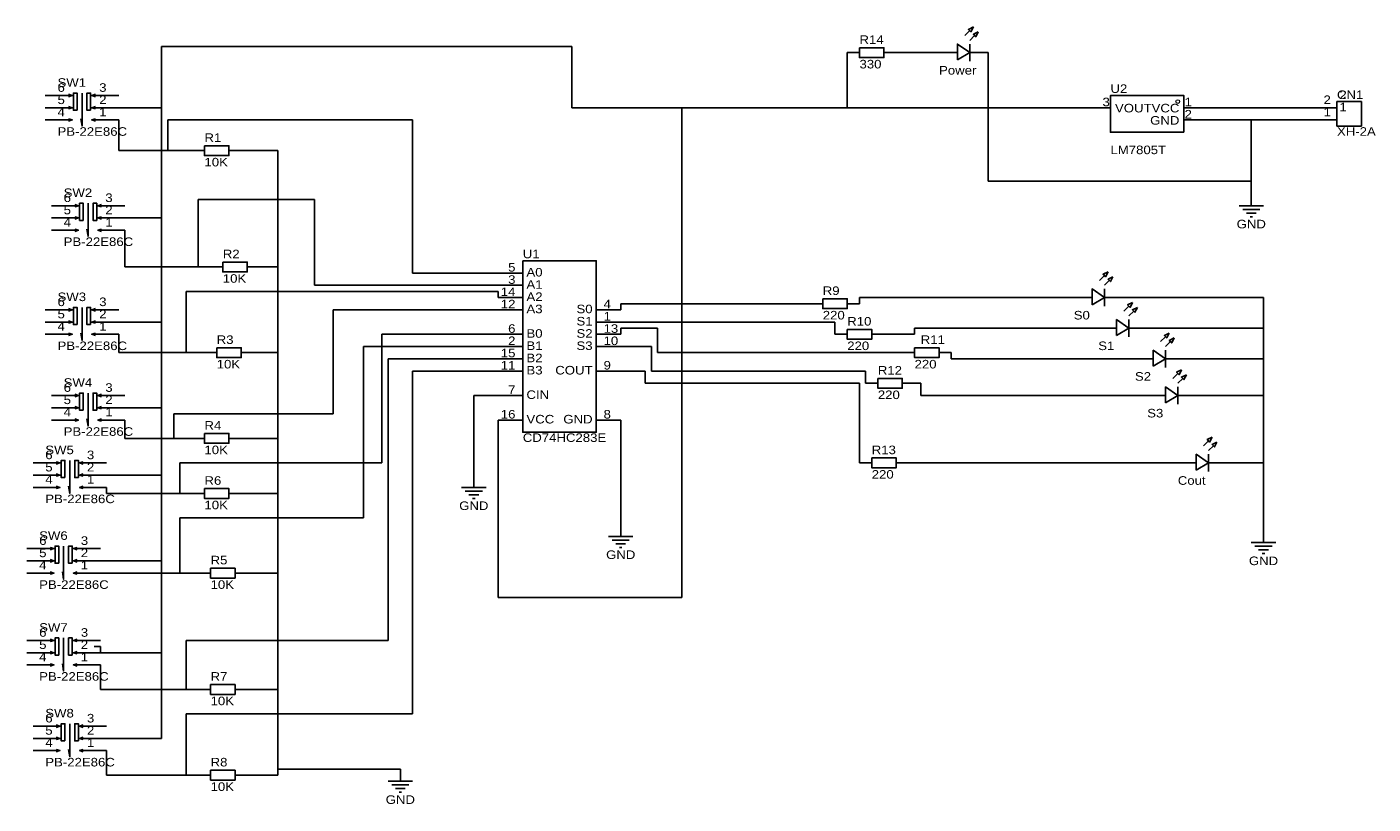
# Model space of a CAD drawing. Header units: millimetres. Extents: x 13 to 292, y 35 to 196.
import ezdxf
from ezdxf.enums import TextEntityAlignment as Align

# ---------------------------------------------------------------- set-up
doc = ezdxf.new("R2010")
doc.units = ezdxf.units.MM
doc.header["$MEASUREMENT"] = 0
doc.styles.get("Standard").update_dxf_attribs({"font": 'arial.ttf'})

msp = doc.modelspace()

# ---------------------------------------------------------------- linework, layer by layer
at = {"color": 1, "true_color": 0xa00000}
for points in [[(209.04, 195.83), (208.03, 195.33), (208.53, 194.82)], [(210.06, 194.82), (209.04, 194.31), (209.55, 193.8)], [(185.42, 191.52), (190.5, 191.52), (190.5, 189.48), (185.42, 189.48)], [(205.74, 188.98), (208.28, 190.5), (205.74, 192.28)], [(23.11, 178.56), (22.35, 178.56), (22.35, 182.12), (23.11, 182.12)], [(25.91, 178.56), (25.15, 178.56), (25.15, 182.12), (25.91, 182.12)], [(252.73, 173.99), (237.49, 173.99), (237.49, 181.61), (252.73, 181.61)], [(289.56, 175.26), (284.48, 175.26), (284.48, 180.34), (289.56, 180.34)], [(49.53, 171.2), (54.61, 171.2), (54.61, 169.16), (49.53, 169.16)], [(24.38, 155.7), (23.62, 155.7), (23.62, 159.26), (24.38, 159.26)], [(27.18, 155.7), (26.42, 155.7), (26.42, 159.26), (27.18, 159.26)], [(53.34, 147.07), (58.42, 147.07), (58.42, 145.03), (53.34, 145.03)], [(115.57, 147.32), (130.81, 147.32), (130.81, 111.76), (115.57, 111.76)], [(236.98, 145.03), (235.97, 144.53), (236.47, 144.02)], [(238, 144.02), (236.98, 143.51), (237.49, 143)], [(233.68, 138.18), (236.22, 139.7), (233.68, 141.48)], [(23.11, 134.11), (22.35, 134.11), (22.35, 137.67), (23.11, 137.67)], [(25.91, 134.11), (25.15, 134.11), (25.15, 137.67), (25.91, 137.67)], [(177.8, 139.45), (182.88, 139.45), (182.88, 137.41), (177.8, 137.41)], [(242.06, 138.68), (241.05, 138.18), (241.55, 137.67)], [(243.08, 137.67), (242.06, 137.16), (242.57, 136.65)], [(238.76, 131.83), (241.3, 133.35), (238.76, 135.13)], [(182.88, 133.1), (187.96, 133.1), (187.96, 131.06), (182.88, 131.06)], [(249.68, 132.33), (248.67, 131.83), (249.17, 131.32)], [(250.7, 131.32), (249.68, 130.81), (250.19, 130.3)], [(52.07, 129.29), (57.15, 129.29), (57.15, 127.25), (52.07, 127.25)], [(196.85, 129.29), (201.93, 129.29), (201.93, 127.25), (196.85, 127.25)], [(246.38, 125.48), (248.92, 127), (246.38, 128.78)], [(189.23, 122.94), (194.31, 122.94), (194.31, 120.9), (189.23, 120.9)], [(252.22, 124.71), (251.21, 124.21), (251.71, 123.7)], [(253.24, 123.7), (252.22, 123.19), (252.73, 122.68)], [(248.92, 117.86), (251.46, 119.38), (248.92, 121.16)], [(24.38, 116.33), (23.62, 116.33), (23.62, 119.89), (24.38, 119.89)], [(27.18, 116.33), (26.42, 116.33), (26.42, 119.89), (27.18, 119.89)], [(49.53, 111.51), (54.61, 111.51), (54.61, 109.47), (49.53, 109.47)], [(258.57, 110.74), (257.56, 110.24), (258.06, 109.73)], [(259.59, 109.73), (258.57, 109.22), (259.08, 108.71)], [(187.96, 106.43), (193.04, 106.43), (193.04, 104.39), (187.96, 104.39)], [(255.27, 103.89), (257.81, 105.41), (255.27, 107.19)], [(20.57, 102.36), (19.81, 102.36), (19.81, 105.92), (20.57, 105.92)], [(23.37, 102.36), (22.61, 102.36), (22.61, 105.92), (23.37, 105.92)], [(49.53, 100.08), (54.61, 100.08), (54.61, 98.04), (49.53, 98.04)], [(19.3, 84.58), (18.54, 84.58), (18.54, 88.14), (19.3, 88.14)], [(22.1, 84.58), (21.34, 84.58), (21.34, 88.14), (22.1, 88.14)], [(50.8, 83.57), (55.88, 83.57), (55.88, 81.53), (50.8, 81.53)], [(19.3, 65.53), (18.54, 65.53), (18.54, 69.09), (19.3, 69.09)], [(22.1, 65.53), (21.34, 65.53), (21.34, 69.09), (22.1, 69.09)], [(50.8, 59.44), (55.88, 59.44), (55.88, 57.4), (50.8, 57.4)], [(20.57, 47.75), (19.81, 47.75), (19.81, 51.31), (20.57, 51.31)], [(23.37, 47.75), (22.61, 47.75), (22.61, 51.31), (23.37, 51.31)], [(50.8, 41.66), (55.88, 41.66), (55.88, 39.62), (50.8, 39.62)]]:
    msp.add_lwpolyline(points, close=True, dxfattribs=at)
for points in [[(207.26, 194.06), (208.28, 195.07)], [(208.28, 193.04), (209.3, 194.06)], [(208.28, 188.72), (208.28, 192.28)], [(19.05, 181.61), (22.1, 181.61), (21.34, 181.36)], [(22.1, 181.61), (21.34, 181.86)], [(24.13, 182.12), (24.13, 175.26), (23.88, 176.78)], [(26.16, 181.61), (26.92, 181.86)], [(29.21, 181.61), (26.16, 181.61), (26.92, 181.36)], [(19.05, 179.07), (22.1, 179.07), (21.34, 178.82)], [(22.1, 179.07), (21.34, 179.32)], [(26.16, 179.07), (26.92, 179.32)], [(29.21, 179.07), (26.16, 179.07), (26.92, 178.82)], [(19.05, 176.53), (22.1, 176.53), (21.34, 176.28)], [(22.1, 176.53), (21.34, 176.78)], [(26.16, 176.53), (26.92, 176.78)], [(29.21, 176.53), (26.16, 176.53), (26.92, 176.28)], [(25.4, 159.26), (25.4, 152.4), (25.15, 153.92)], [(20.32, 158.75), (23.37, 158.75), (22.61, 158.5)], [(23.37, 158.75), (22.61, 159)], [(23.37, 156.21), (22.61, 156.46)], [(27.43, 158.75), (28.19, 159)], [(30.48, 158.75), (27.43, 158.75), (28.19, 158.5)], [(27.43, 156.21), (28.19, 156.46)], [(264.16, 158.75), (269.24, 158.75)], [(264.92, 157.99), (268.48, 157.99)], [(265.68, 157.23), (267.72, 157.23)], [(266.45, 156.46), (266.95, 156.46)], [(20.32, 156.21), (23.37, 156.21), (22.61, 155.96)], [(20.32, 153.67), (23.37, 153.67), (22.61, 153.42)], [(23.37, 153.67), (22.61, 153.92)], [(30.48, 156.21), (27.43, 156.21), (28.19, 155.96)], [(27.43, 153.67), (28.19, 153.92)], [(30.48, 153.67), (27.43, 153.67), (28.19, 153.42)], [(235.2, 143.26), (236.22, 144.27)], [(236.22, 142.24), (237.24, 143.26)], [(236.22, 137.92), (236.22, 141.48)], [(19.05, 137.16), (22.1, 137.16), (21.34, 136.91)], [(22.1, 137.16), (21.34, 137.41)], [(24.13, 137.67), (24.13, 130.81), (23.88, 132.33)], [(26.16, 137.16), (26.92, 137.41)], [(29.21, 137.16), (26.16, 137.16), (26.92, 136.91)], [(240.28, 136.91), (241.3, 137.92)], [(241.3, 135.89), (242.32, 136.91)], [(19.05, 134.62), (22.1, 134.62), (21.34, 134.37)], [(22.1, 134.62), (21.34, 134.87)], [(26.16, 134.62), (26.92, 134.87)], [(29.21, 134.62), (26.16, 134.62), (26.92, 134.37)], [(241.3, 131.57), (241.3, 135.13)], [(19.05, 132.08), (22.1, 132.08), (21.34, 131.83)], [(22.1, 132.08), (21.34, 132.33)], [(26.16, 132.08), (26.92, 132.33)], [(29.21, 132.08), (26.16, 132.08), (26.92, 131.83)], [(247.9, 130.56), (248.92, 131.57)], [(248.92, 129.54), (249.94, 130.56)], [(248.92, 125.22), (248.92, 128.78)], [(250.44, 122.94), (251.46, 123.95)], [(251.46, 121.92), (252.48, 122.94)], [(251.46, 117.6), (251.46, 121.16)], [(20.32, 119.38), (23.37, 119.38), (22.61, 119.13)], [(23.37, 119.38), (22.61, 119.63)], [(25.4, 119.89), (25.4, 113.03), (25.15, 114.55)], [(27.43, 119.38), (28.19, 119.63)], [(30.48, 119.38), (27.43, 119.38), (28.19, 119.13)], [(20.32, 116.84), (23.37, 116.84), (22.61, 116.59)], [(23.37, 116.84), (22.61, 117.09)], [(23.37, 114.3), (22.61, 114.55)], [(27.43, 116.84), (28.19, 117.09)], [(30.48, 116.84), (27.43, 116.84), (28.19, 116.59)], [(27.43, 114.3), (28.19, 114.55)], [(20.32, 114.3), (23.37, 114.3), (22.61, 114.05)], [(30.48, 114.3), (27.43, 114.3), (28.19, 114.05)], [(256.79, 108.97), (257.81, 109.98)], [(257.81, 107.95), (258.83, 108.97)], [(257.81, 103.63), (257.81, 107.19)], [(16.51, 105.41), (19.56, 105.41), (18.8, 105.16)], [(19.56, 105.41), (18.8, 105.66)], [(21.59, 105.92), (21.59, 99.06), (21.34, 100.58)], [(23.62, 105.41), (24.38, 105.66)], [(26.67, 105.41), (23.62, 105.41), (24.38, 105.16)], [(16.51, 102.87), (19.56, 102.87), (18.8, 102.62)], [(19.56, 102.87), (18.8, 103.12)], [(19.56, 100.33), (18.8, 100.58)], [(23.62, 102.87), (24.38, 103.12)], [(26.67, 102.87), (23.62, 102.87), (24.38, 102.62)], [(23.62, 100.33), (24.38, 100.58)], [(16.51, 100.33), (19.56, 100.33), (18.8, 100.08)], [(26.67, 100.33), (23.62, 100.33), (24.38, 100.08)], [(102.87, 100.33), (107.95, 100.33)], [(103.63, 99.57), (107.19, 99.57)], [(104.39, 98.81), (106.43, 98.81)], [(105.16, 98.04), (105.66, 98.04)], [(133.35, 90.17), (138.43, 90.17)], [(134.11, 89.41), (137.67, 89.41)], [(15.24, 87.63), (18.29, 87.63), (17.53, 87.38)], [(18.29, 87.63), (17.53, 87.88)], [(20.32, 88.14), (20.32, 81.28), (20.07, 82.8)], [(22.35, 87.63), (23.11, 87.88)], [(25.4, 87.63), (22.35, 87.63), (23.11, 87.38)], [(134.87, 88.65), (136.91, 88.65)], [(135.64, 87.88), (136.14, 87.88)], [(266.7, 88.9), (271.78, 88.9)], [(267.46, 88.14), (271.02, 88.14)], [(268.22, 87.38), (270.26, 87.38)], [(268.99, 86.61), (269.49, 86.61)], [(15.24, 85.09), (18.29, 85.09), (17.53, 84.84)], [(18.29, 85.09), (17.53, 85.34)], [(22.35, 85.09), (23.11, 85.34)], [(25.4, 85.09), (22.35, 85.09), (23.11, 84.84)], [(15.24, 82.55), (18.29, 82.55), (17.53, 82.3)], [(18.29, 82.55), (17.53, 82.8)], [(22.35, 82.55), (23.11, 82.8)], [(25.4, 82.55), (22.35, 82.55), (23.11, 82.3)], [(15.24, 68.58), (18.29, 68.58), (17.53, 68.33)], [(18.29, 68.58), (17.53, 68.83)], [(20.32, 69.09), (20.32, 62.23), (20.07, 63.75)], [(22.35, 68.58), (23.11, 68.83)], [(25.4, 68.58), (22.35, 68.58), (23.11, 68.33)], [(15.24, 66.04), (18.29, 66.04), (17.53, 65.79)], [(18.29, 66.04), (17.53, 66.29)], [(22.35, 66.04), (23.11, 66.29)], [(25.4, 66.04), (22.35, 66.04), (23.11, 65.79)], [(15.24, 63.5), (18.29, 63.5), (17.53, 63.25)], [(18.29, 63.5), (17.53, 63.75)], [(22.35, 63.5), (23.11, 63.75)], [(25.4, 63.5), (22.35, 63.5), (23.11, 63.25)], [(16.51, 50.8), (19.56, 50.8), (18.8, 50.55)], [(19.56, 50.8), (18.8, 51.05)], [(21.59, 51.31), (21.59, 44.45), (21.34, 45.97)], [(23.62, 50.8), (24.38, 51.05)], [(26.67, 50.8), (23.62, 50.8), (24.38, 50.55)], [(16.51, 48.26), (19.56, 48.26), (18.8, 48.01)], [(19.56, 48.26), (18.8, 48.51)], [(23.62, 48.26), (24.38, 48.51)], [(26.67, 48.26), (23.62, 48.26), (24.38, 48.01)], [(16.51, 45.72), (19.56, 45.72), (18.8, 45.47)], [(19.56, 45.72), (18.8, 45.97)], [(23.62, 45.72), (24.38, 45.97)], [(26.67, 45.72), (23.62, 45.72), (24.38, 45.47)], [(87.63, 39.37), (92.71, 39.37)], [(88.39, 38.61), (91.95, 38.61)], [(89.15, 37.85), (91.19, 37.85)], [(89.92, 37.08), (90.42, 37.08)]]:
    msp.add_lwpolyline(points, dxfattribs=at)
at = {"color": 1, "true_color": 0x008800}
for points in [[(40.64, 191.77), (125.73, 191.77)], [(40.64, 179.07), (40.64, 191.77)], [(125.73, 191.77), (125.73, 179.07)], [(182.88, 190.5), (182.88, 179.07)], [(193.04, 190.5), (201.93, 190.5)], [(212.09, 163.83), (212.09, 190.5)], [(31.75, 179.07), (40.64, 179.07)], [(40.64, 179.07), (40.64, 156.21)], [(125.73, 179.07), (148.59, 179.07)], [(182.88, 179.07), (148.59, 179.07)], [(148.59, 179.07), (148.59, 77.47)], [(234.95, 179.07), (182.88, 179.07)], [(255.27, 179.07), (279.4, 179.07)], [(31.75, 176.53), (31.75, 170.18)], [(41.91, 170.18), (41.91, 176.53)], [(41.91, 176.53), (92.71, 176.53)], [(92.71, 144.78), (92.71, 176.53)], [(266.7, 176.53), (255.27, 176.53)], [(266.7, 163.83), (266.7, 176.53)], [(279.4, 176.53), (266.7, 176.53)], [(31.75, 170.18), (41.91, 170.18)], [(46.99, 170.18), (41.91, 170.18)], [(64.77, 170.18), (57.15, 170.18)], [(64.77, 146.05), (64.77, 170.18)], [(266.7, 163.83), (212.09, 163.83)], [(266.7, 161.29), (266.7, 163.83)], [(48.26, 146.05), (48.26, 160.02)], [(48.26, 160.02), (72.39, 160.02)], [(72.39, 160.02), (72.39, 142.24)], [(33.02, 156.21), (40.64, 156.21)], [(33.02, 146.05), (33.02, 153.67)], [(40.64, 134.62), (40.64, 156.21)], [(33.02, 146.05), (48.26, 146.05)], [(50.8, 146.05), (48.26, 146.05)], [(60.96, 146.05), (64.77, 146.05)], [(64.77, 146.05), (64.77, 128.27)], [(92.71, 144.78), (110.49, 144.78)], [(45.72, 128.27), (45.72, 140.97)], [(45.72, 140.97), (110.49, 140.97)], [(72.39, 142.24), (110.49, 142.24)], [(110.49, 139.7), (110.49, 140.97)], [(185.42, 138.43), (185.42, 139.7)], [(185.42, 139.7), (229.87, 139.7)], [(269.24, 139.7), (240.03, 139.7)], [(269.24, 139.7), (269.24, 133.35)], [(76.2, 115.57), (76.2, 137.16)], [(76.2, 137.16), (110.49, 137.16)], [(135.89, 137.16), (135.89, 138.43)], [(135.89, 138.43), (175.26, 138.43)], [(40.64, 134.62), (31.75, 134.62)], [(40.64, 134.62), (40.64, 116.84)], [(135.89, 134.62), (180.34, 134.62)], [(180.34, 132.08), (180.34, 134.62)], [(31.75, 128.27), (31.75, 132.08)], [(86.36, 105.41), (86.36, 132.08)], [(86.36, 132.08), (110.49, 132.08)], [(135.89, 132.08), (135.89, 133.35)], [(135.89, 133.35), (143.51, 133.35)], [(143.51, 133.35), (143.51, 128.27)], [(196.85, 132.08), (190.5, 132.08)], [(196.85, 133.35), (234.95, 133.35)], [(196.85, 133.35), (196.85, 132.08)], [(245.11, 133.35), (269.24, 133.35)], [(269.24, 133.35), (269.24, 127)], [(82.55, 93.98), (82.55, 129.54)], [(82.55, 129.54), (110.49, 129.54)], [(142.24, 129.54), (135.89, 129.54)], [(142.24, 129.54), (142.24, 124.46)], [(31.75, 128.27), (45.72, 128.27)], [(49.53, 128.27), (45.72, 128.27)], [(59.69, 128.27), (64.77, 128.27)], [(64.77, 128.27), (64.77, 110.49)], [(87.63, 68.58), (87.63, 127)], [(87.63, 127), (110.49, 127)], [(194.31, 128.27), (143.51, 128.27)], [(204.47, 128.27), (204.47, 127)], [(204.47, 127), (242.57, 127)], [(252.73, 127), (269.24, 127)], [(269.24, 127), (269.24, 119.38)], [(92.71, 124.46), (92.71, 53.34)], [(92.71, 124.46), (110.49, 124.46)], [(140.97, 124.46), (135.89, 124.46)], [(140.97, 121.92), (140.97, 124.46)], [(186.69, 124.46), (142.24, 124.46)], [(186.69, 121.92), (186.69, 124.46)], [(140.97, 121.92), (185.42, 121.92)], [(185.42, 105.41), (185.42, 121.92)], [(198.12, 121.92), (196.85, 121.92)], [(198.12, 121.92), (198.12, 119.38)], [(110.49, 119.38), (105.41, 119.38)], [(105.41, 119.38), (105.41, 102.87)], [(198.12, 119.38), (245.11, 119.38)], [(255.27, 119.38), (269.24, 119.38)], [(269.24, 119.38), (269.24, 105.41)], [(40.64, 116.84), (33.02, 116.84)], [(40.64, 116.84), (40.64, 102.87)], [(43.18, 115.57), (76.2, 115.57)], [(43.18, 110.49), (43.18, 115.57)], [(33.02, 114.3), (33.02, 110.49)], [(110.49, 114.3), (110.49, 77.47)], [(135.89, 114.3), (135.89, 92.71)], [(43.18, 110.49), (33.02, 110.49)], [(46.99, 110.49), (43.18, 110.49)], [(54.61, 110.49), (57.15, 110.49)], [(64.77, 110.49), (57.15, 110.49)], [(64.77, 99.06), (64.77, 110.49)], [(44.45, 99.06), (44.45, 105.41)], [(44.45, 105.41), (86.36, 105.41)], [(251.46, 105.41), (195.58, 105.41)], [(269.24, 105.41), (261.62, 105.41)], [(269.24, 105.41), (269.24, 91.44)], [(29.21, 102.87), (40.64, 102.87)], [(40.64, 85.09), (40.64, 102.87)], [(29.21, 100.33), (29.21, 99.06)], [(29.21, 99.06), (44.45, 99.06)], [(46.99, 99.06), (44.45, 99.06)], [(64.77, 99.06), (57.15, 99.06)], [(64.77, 99.06), (64.77, 82.55)], [(44.45, 93.98), (82.55, 93.98)], [(44.45, 82.55), (44.45, 93.98)], [(40.64, 85.09), (27.94, 85.09)], [(40.64, 85.09), (40.64, 66.04)], [(27.94, 82.55), (44.45, 82.55)], [(48.26, 82.55), (44.45, 82.55)], [(64.77, 82.55), (58.42, 82.55)], [(64.77, 82.55), (64.77, 58.42)], [(110.49, 77.47), (148.59, 77.47)], [(26.67, 67.31), (27.94, 67.31)], [(27.94, 67.31), (27.94, 66.04)], [(45.72, 58.42), (45.72, 68.58)], [(45.72, 68.58), (87.63, 68.58)], [(40.64, 66.04), (27.94, 66.04)], [(40.64, 66.04), (40.64, 48.26)], [(27.94, 58.42), (27.94, 63.5)], [(27.94, 58.42), (45.72, 58.42)], [(48.26, 58.42), (45.72, 58.42)], [(64.77, 58.42), (58.42, 58.42)], [(64.77, 58.42), (64.77, 41.91)], [(45.72, 53.34), (92.71, 53.34)], [(45.72, 40.64), (45.72, 53.34)], [(29.21, 48.26), (40.64, 48.26)], [(29.21, 40.64), (29.21, 45.72)], [(90.17, 41.91), (64.77, 41.91)], [(64.77, 40.64), (64.77, 41.91)], [(29.21, 40.64), (45.72, 40.64)], [(48.26, 40.64), (45.72, 40.64)], [(58.42, 40.64), (64.77, 40.64)]]:
    msp.add_lwpolyline(points, dxfattribs=at)
at = {"color": 1, "true_color": 0x880000}
for points in [[(182.88, 190.5), (185.42, 190.5)], [(193.04, 190.5), (190.5, 190.5)], [(201.93, 190.5), (205.74, 190.5)], [(212.09, 190.5), (208.28, 190.5)], [(16.51, 181.61), (19.05, 181.61)], [(31.75, 181.61), (29.21, 181.61)], [(16.51, 179.07), (19.05, 179.07)], [(31.75, 179.07), (29.21, 179.07)], [(234.95, 179.07), (237.49, 179.07)], [(255.27, 179.07), (252.73, 179.07)], [(279.4, 179.07), (284.48, 179.07)], [(16.51, 176.53), (19.05, 176.53)], [(31.75, 176.53), (29.21, 176.53)], [(255.27, 176.53), (252.73, 176.53)], [(279.4, 176.53), (284.48, 176.53)], [(46.99, 170.18), (49.53, 170.18)], [(57.15, 170.18), (54.61, 170.18)], [(266.7, 161.29), (266.7, 158.75)], [(17.78, 158.75), (20.32, 158.75)], [(33.02, 158.75), (30.48, 158.75)], [(17.78, 156.21), (20.32, 156.21)], [(17.78, 153.67), (20.32, 153.67)], [(33.02, 156.21), (30.48, 156.21)], [(33.02, 153.67), (30.48, 153.67)], [(50.8, 146.05), (53.34, 146.05)], [(60.96, 146.05), (58.42, 146.05)], [(110.49, 144.78), (115.57, 144.78)], [(110.49, 142.24), (115.57, 142.24)], [(110.49, 139.7), (115.57, 139.7)], [(229.87, 139.7), (233.68, 139.7)], [(240.03, 139.7), (236.22, 139.7)], [(16.51, 137.16), (19.05, 137.16)], [(31.75, 137.16), (29.21, 137.16)], [(110.49, 137.16), (115.57, 137.16)], [(135.89, 137.16), (130.81, 137.16)], [(175.26, 138.43), (177.8, 138.43)], [(185.42, 138.43), (182.88, 138.43)], [(16.51, 134.62), (19.05, 134.62)], [(31.75, 134.62), (29.21, 134.62)], [(135.89, 134.62), (130.81, 134.62)], [(16.51, 132.08), (19.05, 132.08)], [(31.75, 132.08), (29.21, 132.08)], [(110.49, 132.08), (115.57, 132.08)], [(135.89, 132.08), (130.81, 132.08)], [(180.34, 132.08), (182.88, 132.08)], [(190.5, 132.08), (187.96, 132.08)], [(234.95, 133.35), (238.76, 133.35)], [(245.11, 133.35), (241.3, 133.35)], [(110.49, 129.54), (115.57, 129.54)], [(135.89, 129.54), (130.81, 129.54)], [(49.53, 128.27), (52.07, 128.27)], [(59.69, 128.27), (57.15, 128.27)], [(110.49, 127), (115.57, 127)], [(194.31, 128.27), (196.85, 128.27)], [(204.47, 128.27), (201.93, 128.27)], [(242.57, 127), (246.38, 127)], [(252.73, 127), (248.92, 127)], [(110.49, 124.46), (115.57, 124.46)], [(135.89, 124.46), (130.81, 124.46)], [(186.69, 121.92), (189.23, 121.92)], [(196.85, 121.92), (194.31, 121.92)], [(17.78, 119.38), (20.32, 119.38)], [(33.02, 119.38), (30.48, 119.38)], [(110.49, 119.38), (115.57, 119.38)], [(245.11, 119.38), (248.92, 119.38)], [(255.27, 119.38), (251.46, 119.38)], [(17.78, 116.84), (20.32, 116.84)], [(33.02, 116.84), (30.48, 116.84)], [(17.78, 114.3), (20.32, 114.3)], [(33.02, 114.3), (30.48, 114.3)], [(110.49, 114.3), (115.57, 114.3)], [(135.89, 114.3), (130.81, 114.3)], [(46.99, 110.49), (49.53, 110.49)], [(57.15, 110.49), (54.61, 110.49)], [(13.97, 105.41), (16.51, 105.41)], [(29.21, 105.41), (26.67, 105.41)], [(185.42, 105.41), (187.96, 105.41)], [(195.58, 105.41), (193.04, 105.41)], [(251.46, 105.41), (255.27, 105.41)], [(261.62, 105.41), (257.81, 105.41)], [(13.97, 102.87), (16.51, 102.87)], [(29.21, 102.87), (26.67, 102.87)], [(105.41, 102.87), (105.41, 100.33)], [(13.97, 100.33), (16.51, 100.33)], [(29.21, 100.33), (26.67, 100.33)], [(46.99, 99.06), (49.53, 99.06)], [(57.15, 99.06), (54.61, 99.06)], [(135.89, 92.71), (135.89, 90.17)], [(269.24, 91.44), (269.24, 88.9)], [(12.7, 87.63), (15.24, 87.63)], [(27.94, 87.63), (25.4, 87.63)], [(12.7, 85.09), (15.24, 85.09)], [(27.94, 85.09), (25.4, 85.09)], [(12.7, 82.55), (15.24, 82.55)], [(27.94, 82.55), (25.4, 82.55)], [(48.26, 82.55), (50.8, 82.55)], [(58.42, 82.55), (55.88, 82.55)], [(12.7, 68.58), (15.24, 68.58)], [(27.94, 68.58), (25.4, 68.58)], [(12.7, 66.04), (15.24, 66.04)], [(27.94, 66.04), (25.4, 66.04)], [(12.7, 63.5), (15.24, 63.5)], [(27.94, 63.5), (25.4, 63.5)], [(48.26, 58.42), (50.8, 58.42)], [(58.42, 58.42), (55.88, 58.42)], [(13.97, 50.8), (16.51, 50.8)], [(29.21, 50.8), (26.67, 50.8)], [(13.97, 48.26), (16.51, 48.26)], [(29.21, 48.26), (26.67, 48.26)], [(13.97, 45.72), (16.51, 45.72)], [(29.21, 45.72), (26.67, 45.72)], [(90.17, 41.91), (90.17, 39.37)], [(48.26, 40.64), (50.8, 40.64)], [(58.42, 40.64), (55.88, 40.64)]]:
    msp.add_lwpolyline(points, dxfattribs=at)
at = {"color": 1, "lineweight": 0, "true_color": 0xa00000}
msp.add_circle((251.46, 180.34), 0.381, dxfattribs=at)

# ---------------------------------------------------------------- texts
at = {"color": 1, "true_color": 0x0000ff, "width": 1.1}
for s, p in [('R14', (185.42, 191.77)), ('330', (185.42, 186.69)), ('PB-22E86C', (19.05, 172.72)), ('R1', (49.53, 171.45)), ('XH-2A', (284.48, 172.72)), ('LM7805T', (237.49, 168.91)), ('10K', (49.53, 166.37)), ('PB-22E86C', (20.32, 149.86)), ('R2', (53.34, 147.32)), ('10K', (53.34, 142.24)), ('R9', (177.8, 139.7)), ('220', (177.8, 134.62)), ('R10', (182.88, 133.35)), ('R3', (52.07, 129.54)), ('R11', (198.12, 129.54)), ('PB-22E86C', (19.05, 128.27)), ('220', (182.88, 128.27)), ('10K', (52.07, 124.46)), ('220', (196.85, 124.46)), ('R12', (189.23, 123.19)), ('220', (189.23, 118.11)), ('PB-22E86C', (20.32, 110.49)), ('R4', (49.53, 111.76)), ('10K', (49.53, 106.68)), ('CD74HC283E', (115.57, 109.22)), ('R13', (187.96, 106.68)), ('220', (187.96, 101.6)), ('R6', (49.53, 100.33)), ('PB-22E86C', (16.51, 96.52)), ('10K', (49.53, 95.25)), ('R5', (50.8, 83.82)), ('PB-22E86C', (15.24, 78.74)), ('10K', (50.8, 78.74)), ('PB-22E86C', (15.24, 59.69)), ('R7', (50.8, 59.69)), ('10K', (50.8, 54.61)), ('PB-22E86C', (16.51, 41.91)), ('R8', (50.8, 41.91)), ('10K', (50.8, 36.83))]:
    msp.add_text(s, height=1.778, dxfattribs=at).set_placement(p, align=Align.BOTTOM_LEFT)
at = {"color": 1, "true_color": 0x000080, "width": 1.1}
for s, p in [('Power', (201.93, 185.42)), ('SW1', (19.05, 182.88)), ('U2', (237.49, 181.61)), ('CN1', (284.48, 180.34)), ('SW2', (20.32, 160.02)), ('U1', (115.57, 147.32)), ('SW3', (19.05, 138.43)), ('S0', (229.87, 134.62)), ('S1', (234.95, 128.27)), ('SW4', (20.32, 120.65)), ('S2', (242.57, 121.92)), ('S3', (245.11, 114.3)), ('SW5', (16.51, 106.68)), ('Cout', (251.46, 100.33)), ('SW6', (15.24, 88.9)), ('SW7', (15.24, 69.85)), ('SW8', (16.51, 52.07))]:
    msp.add_text(s, height=1.778, dxfattribs=at).set_placement(p, align=Align.BOTTOM_LEFT)
at = {"color": 1, "true_color": 0x000000, "width": 1.1}
for s, height, p in [('5', 1.78, (19.05, 179.3)), ('6', 1.78, (19.05, 181.84)), ('2', 1.78, (284.99, 180.32)), ('4', 1.78, (19.05, 176.76)), ('VOUT', 1.778, (238.43, 177.57)), ('1', 1.78, (252.86, 178.84)), ('1', 1.78, (284.99, 177.78)), ('2', 1.78, (252.86, 176.3)), ('6', 1.78, (20.32, 158.98)), ('5', 1.78, (20.32, 156.44)), ('4', 1.78, (20.32, 153.9)), ('A0', 1.778, (116.33, 143.53)), ('A1', 1.778, (116.33, 140.99)), ('6', 1.78, (19.05, 137.39)), ('A2', 1.778, (116.33, 138.45)), ('5', 1.78, (19.05, 134.85)), ('A3', 1.778, (116.33, 135.91)), ('4', 1.78, (132.33, 136.93)), ('4', 1.78, (19.05, 132.31)), ('1', 1.78, (132.33, 134.39)), ('13', 1.778, (132.33, 131.85)), ('B0', 1.778, (116.33, 130.83)), ('10', 1.778, (132.33, 129.31)), ('B1', 1.778, (116.33, 128.29)), ('B2', 1.778, (116.33, 125.75)), ('9', 1.78, (132.33, 124.23)), ('B3', 1.778, (116.33, 123.21)), ('6', 1.78, (20.32, 119.61)), ('CIN', 1.778, (116.33, 118.13)), ('5', 1.78, (20.32, 117.07)), ('4', 1.78, (20.32, 114.53)), ('VCC', 1.778, (116.33, 113.05)), ('8', 1.78, (132.33, 114.07)), ('6', 1.78, (16.51, 105.64)), ('5', 1.78, (16.51, 103.1)), ('4', 1.78, (16.51, 100.56)), ('6', 1.78, (15.24, 87.86)), ('5', 1.78, (15.24, 85.32)), ('4', 1.78, (15.24, 82.78)), ('6', 1.78, (15.24, 68.81)), ('5', 1.78, (15.24, 66.27)), ('4', 1.78, (15.24, 63.73)), ('6', 1.78, (16.51, 51.03)), ('5', 1.78, (16.51, 48.49)), ('4', 1.78, (16.51, 45.95))]:
    msp.add_text(s, height=height, dxfattribs=at).set_placement(p, align=Align.BOTTOM_LEFT)
for s, height, p in [('3', 1.78, (29.21, 181.84)), ('2', 1.78, (29.21, 179.3)), ('2', 1.78, (283.21, 179.3)), ('1', 1.78, (29.21, 176.76)), ('3', 1.78, (237.36, 178.84)), ('VCC', 1.778, (251.79, 177.57)), ('1', 1.78, (283.21, 176.76)), ('GND', 1.778, (251.79, 175.03)), ('3', 1.78, (30.48, 158.98)), ('2', 1.78, (30.48, 156.44)), ('1', 1.78, (30.48, 153.9)), ('5', 1.78, (114.05, 144.55)), ('3', 1.78, (114.05, 142.01)), ('3', 1.78, (29.21, 137.39)), ('14', 1.778, (114.05, 139.47)), ('2', 1.78, (29.21, 134.85)), ('12', 1.778, (114.05, 136.93)), ('S0', 1.778, (130.05, 135.91)), ('1', 1.78, (29.21, 132.31)), ('6', 1.78, (114.05, 131.85)), ('S1', 1.778, (130.05, 133.37)), ('2', 1.78, (114.05, 129.31)), ('S2', 1.778, (130.05, 130.83)), ('15', 1.778, (114.05, 126.77)), ('S3', 1.778, (130.05, 128.29)), ('11', 1.778, (114.05, 124.23)), ('COUT', 1.778, (130.05, 123.21)), ('3', 1.78, (30.48, 119.61)), ('7', 1.78, (114.05, 119.15)), ('2', 1.78, (30.48, 117.07)), ('1', 1.78, (30.48, 114.53)), ('16', 1.778, (114.05, 114.07)), ('GND', 1.778, (130.05, 113.05)), ('3', 1.78, (26.67, 105.64)), ('2', 1.78, (26.67, 103.1)), ('1', 1.78, (26.67, 100.56)), ('3', 1.78, (25.4, 87.86)), ('2', 1.78, (25.4, 85.32)), ('1', 1.78, (25.4, 82.78)), ('3', 1.78, (25.4, 68.81)), ('2', 1.78, (25.4, 66.27)), ('1', 1.78, (25.4, 63.73)), ('3', 1.78, (26.67, 51.03)), ('2', 1.78, (26.67, 48.49)), ('1', 1.78, (26.67, 45.95))]:
    msp.add_text(s, height=height, dxfattribs=at).set_placement(p, align=Align.BOTTOM_RIGHT)
at = {"color": 1, "true_color": 0x000080, "width": 1.1}
for p in [(266.7, 154.94), (105.41, 96.52), (135.89, 86.36), (269.24, 85.09), (90.17, 35.56)]:
    msp.add_text('GND', height=1.778, dxfattribs=at).set_placement(p, align=Align.MIDDLE_CENTER)

doc.saveas('drawing.dxf')
